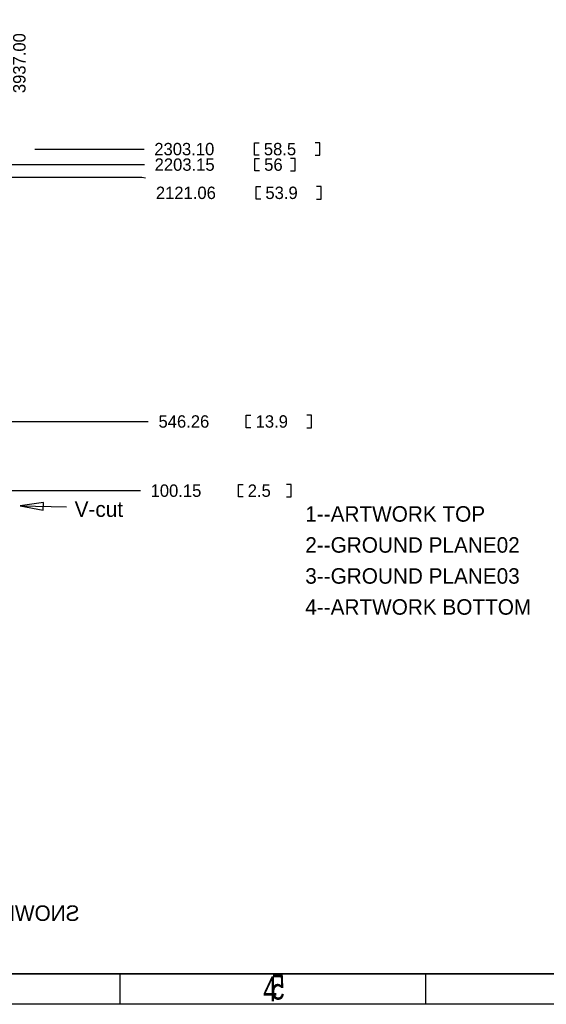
# Model space of a CAD drawing. Extents: x -38 to 372, y -82 to 205.
# Tile 18 of 34: x 100 to 186, y -82 to 80. Entities that reach past the tile are written whole.
import ezdxf

# ---------------------------------------------------------------- set-up
doc = ezdxf.new("R2010")
doc.units = 0
for name, color, linetype in [('BOARD_GEOMETRY_DIMENSION', 2, 'CONTINUOUS'), ('BOARD_GEOMETRY_SILKSCREEN_B', 1, 'CONTINUOUS'), ('PACKAGE_GEOMETRY_SILKSCREEN_B', 4, 'CONTINUOUS')]:
    doc.layers.add(name, color=color, linetype=linetype)

msp = doc.modelspace()

# ---------------------------------------------------------------- linework, layer by layer
at = {"layer": 'BOARD_GEOMETRY_DIMENSION'}
for points in [[(-38.48354, -81.604612), (-38.48354, 205.395322), (371.516402, 205.395322), (371.516402, -81.604612)], [(103.949754, 0.590804), (100.1268, 0.039116), (103.922068, -0.678688)]]:
    msp.add_lwpolyline(points, close=True, dxfattribs=at)
for points in [[(102.5398, 58.49874), (120.4214, 58.49874)], [(139.2682, 57.48274), (138.5062, 57.48274), (138.5062, 59.51474), (139.2682, 59.51474)], [(148.4122, 57.48274), (149.1742, 57.48274), (149.1742, 59.51474), (148.4122, 59.51474)], [(139.319, 54.94401), (138.557, 54.94401), (138.557, 56.97601), (139.319, 56.97601)], [(144.399, 54.94401), (145.161, 54.94401), (145.161, 56.97601), (144.399, 56.97601)], [(5.37337, 55.96001), (120.4722, 55.96001)], [(60.783216, 53.874924), (120.0404, 53.874924), (120.6754, 53.772562)], [(139.5222, 50.3174), (138.7602, 50.3174), (138.7602, 52.3494), (139.5222, 52.3494)], [(148.6662, 50.3174), (149.4282, 50.3174), (149.4282, 52.3494), (148.6662, 52.3494)], [(137.922, 12.859004), (137.16, 12.859004), (137.16, 14.891004), (137.922, 14.891004)], [(147.066, 12.859004), (147.828, 12.859004), (147.828, 14.891004), (147.066, 14.891004)], [(60.783216, 13.875004), (121.1072, 13.875004)], [(136.6266, 1.52781), (135.8646, 1.52781), (135.8646, 3.55981), (136.6266, 3.55981)], [(143.7386, 1.52781), (144.5006, 1.52781), (144.5006, 3.55981), (143.7386, 3.55981)], [(5.37337, 2.54381), (119.8118, 2.54381)], [(100.1268, 0.039116), (107.7468, -0.127)], [(-33.48355, -76.604368), (366.516412, -76.604368)], [(116.516404, -81.604612), (116.516404, -76.604368)], [(166.516558, -76.604368), (166.516558, -81.604612)]]:
    msp.add_lwpolyline(points, dxfattribs=at)
at = {"layer": 'BOARD_GEOMETRY_SILKSCREEN_B'}
msp.add_lwpolyline([(-38.48354, -81.604612), (-38.48354, 205.395322), (371.516402, 205.395322), (371.516402, -81.604612)], close=True, dxfattribs=at)
for points in [[(366.516412, -76.604368), (-33.48355, -76.604368)], [(116.516404, -81.604612), (116.516404, -76.604368)], [(166.516304, -76.604368), (166.516304, -81.604612)]]:
    msp.add_lwpolyline(points, dxfattribs=at)

# ---------------------------------------------------------------- texts
at = {"layer": 'BOARD_GEOMETRY_DIMENSION'}
msp.add_text('3937.00', height=2.032, rotation=90, dxfattribs=at).set_placement((101.0158, 67.6656))
for s, height, p in [('2303.10', 2.032, (122.0978, 57.48274)), ('58.5', 2.032, (140.0302, 57.48274)), ('2203.15', 2.032, (122.1486, 54.94401)), ('56', 2.032, (140.081, 54.94401)), ('2121.06', 2.032, (122.3518, 50.3174)), ('53.9', 2.032, (140.2842, 50.3174)), ('546.26', 2.032, (122.7836, 12.859004)), ('13.9', 2.032, (138.684, 12.859004)), ('100.15', 2.032, (121.4882, 1.52781)), ('2.5', 2.032, (137.3886, 1.52781)), ('V-cut', 2.54, (109.0549, -1.760982)), ('1--ARTWORK TOP', 2.54, (146.812, -2.54)), ('2--GROUND PLANE02', 2.54, (146.812, -7.62)), ('3--GROUND PLANE03', 2.54, (146.812, -12.7)), ('4--ARTWORK BOTTOM', 2.54, (146.812, -17.78))]:
    msp.add_text(s, height=height, dxfattribs=at).set_placement(p)
at = {"layer": 'BOARD_GEOMETRY_DIMENSION', "width": 0.75}
msp.add_text('4', height=4.064, dxfattribs=at).set_placement((139.916408, -81.104232))
at = {"layer": 'BOARD_GEOMETRY_SILKSCREEN_B', "text_generation_flag": 2, "width": 0.75}
msp.add_text('5', height=4.064, dxfattribs=at).set_placement((143.469868, -80.83423))
at = {"layer": 'PACKAGE_GEOMETRY_SILKSCREEN_B', "text_generation_flag": 2}
msp.add_text('SNOWLEO-SDR_V1_1 SILKSCREEN BOTTOM', height=2.54, dxfattribs=at).set_placement((109.855, -67.945))

doc.saveas('drawing.dxf')
